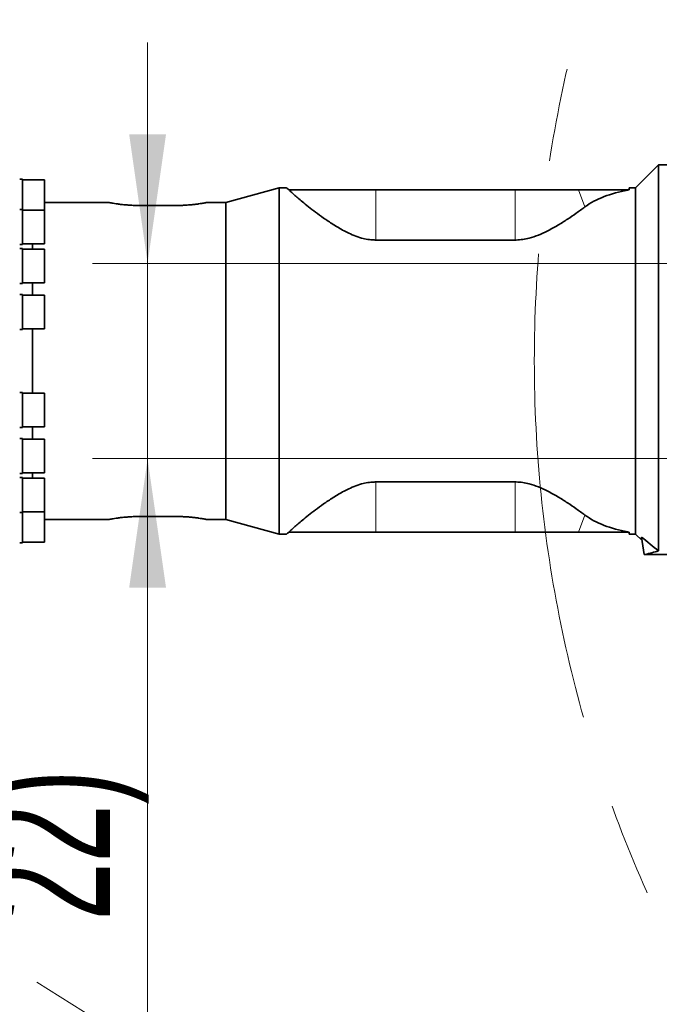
# Model space of a CAD drawing. Header units: millimetres. Extents: x 0 to 11920, y 0 to 8400.
# Tile 76 of 120: x 4782 to 5130, y 7007 to 7541. Entities that reach past the tile are written whole.
import ezdxf

# ---------------------------------------------------------------- set-up
doc = ezdxf.new("R2010")
doc.units = ezdxf.units.MM
doc.header["$LTSCALE"] = 20
doc.linetypes.add('CENTERX2', pattern=[20.32, 12.7, -2.54, 2.54, -2.54])
doc.styles.add('SLDTEXTSTYLE0', font='TXT', dxfattribs={"width": 0.605})
doc.dimstyles.new('SLDDIMSTYLE2', dxfattribs={"dimtxt": 70, "dimasz": 70, "dimexe": 0, "dimexo": 0.0625, "dimgap": 17.5, "dimtad": 1, "dimdec": 1, "dimrnd": 1e-09, "dimzin": 12, "dimdsep": 46, "dimtxsty": 'SLDTEXTSTYLE0', "dimsah": 1, "dimcen": 0.09, "dimadec": 0, "dimazin": 3, "dimtfac": 1, "dimtmove": 0, "dimatfit": 0, "dimfxl": 1, "dimfrac": 2, "dimtolj": 1, "dimtzin": 12, "dimarcsym": 0})

# ---------------------------------------------------------------- blocks, each defined once
blk = doc.blocks.new('SW_SYMBOL_HOLE_DEPTH')
at = {"color": 0, "linetype": 'Continuous', "lineweight": 18}
for p, q in [((0, 17500), (16000, 17500)), ((8000, 17500), (8000, 1500)), ((2000, 11100), (8000, 1500)), ((14000, 11100), (8000, 1500))]:
    blk.add_line(p, q, dxfattribs=at)
blk = doc.blocks.new('_D_83')
at = {"color": 7, "linetype": 'Continuous', "lineweight": 0}
for p, q in [((4851.83, 7409.12), (4851.83, 7529.12)), ((5477.07, 7409.12), (4821.83, 7409.12)), ((4851.83, 7409.12), (4851.83, 7303.12)), ((5491.75, 7303.12), (4821.83, 7303.12)), ((4851.83, 7303.12), (4851.83, 6421.16))]:
    blk.add_line(p, q, dxfattribs=at)
at = {"color": 7, "linetype": 'Continuous', "lineweight": 18}
for points in [[(4851.83, 7409.12), (4861.83, 7479.12), (4841.83, 7479.12)], [(4851.83, 7303.12), (4841.83, 7233.12), (4861.83, 7233.12)]]:
    blk.add_solid(points, dxfattribs=at)
at = {"color": 7, "linetype": 'Continuous', "lineweight": 18, "xscale": 0.004511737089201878, "yscale": 0.004511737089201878, "zscale": 0.004511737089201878, "rotation": 89.9999999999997}
blk.add_blockref('SW_SYMBOL_HOLE_DEPTH', (4841.72, 6955.68), dxfattribs=at)
at = {"color": 7, "linetype": 'Continuous', "lineweight": 18, "char_height": 70, "attachment_point": 1, "rotation": 90, "style": 'SLDTEXTSTYLE0'}
for s, insert in [('22)', (4761.4, 7052.37)), ('(4x M12', (4761.4, 6607.82)), ('106', (4761.4, 6421.16))]:
    blk.add_mtext(s, dxfattribs=dict(at, insert=insert))

msp = doc.modelspace()

# ---------------------------------------------------------------- linework, layer by layer
at = {"color": 7, "linetype": 'Continuous', "lineweight": 35}
for p, q in [((5129.362642, 7462.615361), (5116.862642, 7450.115361)), ((5136.862642, 7462.615361), (5129.362642, 7462.615361)), ((5129.362642, 7253.046391), (5129.362642, 7462.615361)), ((4783.862642, 7454.815977), (4782.362642, 7454.815977)), ((4783.862642, 7454.815977), (4783.862642, 7438.447359)), ((4795.862642, 7454.450977), (4783.862642, 7454.450977)), ((4795.862642, 7438.082359), (4795.862642, 7454.450977)), ((4923.20971, 7450.115361), (4894.362642, 7442.115361)), ((4927.211643, 7450.115361), (4923.20971, 7450.115361)), ((4923.20971, 7450.115361), (4923.20971, 7262.115361)), ((4928.638129, 7449.123389), (4928.649759, 7449.115361)), ((4928.649759, 7449.115361), (4975.766724, 7449.115361)), ((4975.766724, 7449.115361), (5051.362642, 7449.115361)), ((5051.362642, 7449.115361), (5085.913168, 7449.115361)), ((5085.913168, 7449.115361), (5112.523694, 7449.115361)), ((5112.523694, 7449.115361), (5113.362642, 7449.115361)), ((5112.631585, 7448.821857), (5113.446553, 7448.963981)), ((5113.362642, 7449.115361), (5113.415049, 7450.115361)), ((5113.446553, 7448.963981), (5113.362642, 7449.115361)), ((5116.862642, 7450.115361), (5113.415049, 7450.115361)), ((5116.862642, 7450.115361), (5116.862642, 7262.115361)), ((4831.049482, 7442.115361), (4795.862642, 7442.115361)), ((4894.362642, 7442.115361), (4883.675801, 7442.115361)), ((4894.362642, 7442.115361), (4894.362642, 7270.115361)), ((4783.862642, 7438.447359), (4782.362642, 7438.447359)), ((4783.862642, 7438.447359), (4783.862642, 7419.447359)), ((4795.862642, 7438.082359), (4783.862642, 7438.082359)), ((4795.862642, 7419.812359), (4795.862642, 7438.082359)), ((4847.362642, 7440.559358), (4867.362642, 7440.559358)), ((4975.766724, 7421.802739), (5051.362642, 7421.802739)), ((4782.362642, 7419.447359), (4783.862642, 7419.447359)), ((4783.862642, 7417.115361), (4782.362642, 7417.115361)), ((4783.862642, 7419.812359), (4795.862642, 7419.812359)), ((4783.862642, 7417.115361), (4783.862642, 7398.115361)), ((4795.862642, 7416.750361), (4783.862642, 7416.750361)), ((4789.35344, 7419.812359), (4789.35344, 7416.750361)), ((4795.862642, 7398.480361), (4795.862642, 7416.750361)), ((4782.362642, 7398.115361), (4783.862642, 7398.115361)), ((4783.862642, 7398.480361), (4795.862642, 7398.480361)), ((4789.35344, 7398.480361), (4789.35344, 7391.908722)), ((4783.862642, 7392.273722), (4782.362642, 7392.273722)), ((4783.862642, 7392.273722), (4783.862642, 7373.273722)), ((4795.862642, 7391.908722), (4783.862642, 7391.908722)), ((4795.862642, 7373.638722), (4795.862642, 7391.908722)), ((4782.362642, 7373.273722), (4783.862642, 7373.273722)), ((4783.862642, 7373.638722), (4795.862642, 7373.638722)), ((4789.35344, 7373.638722), (4789.35344, 7338.591999)), ((4783.862642, 7338.956999), (4782.362642, 7338.956999)), ((4783.862642, 7338.956999), (4783.862642, 7319.956999)), ((4795.862642, 7338.591999), (4783.862642, 7338.591999)), ((4795.862642, 7320.321999), (4795.862642, 7338.591999)), ((4782.362642, 7319.956999), (4783.862642, 7319.956999)), ((4783.862642, 7320.321999), (4795.862642, 7320.321999)), ((4789.35344, 7320.321999), (4789.35344, 7313.750361)), ((4783.862642, 7314.115361), (4782.362642, 7314.115361)), ((4783.862642, 7314.115361), (4783.862642, 7295.115361)), ((4795.862642, 7313.750361), (4783.862642, 7313.750361)), ((4795.862642, 7295.480361), (4795.862642, 7313.750361)), ((4782.362642, 7295.115361), (4783.862642, 7295.115361)), ((4783.862642, 7292.783362), (4782.362642, 7292.783362)), ((4783.862642, 7295.480361), (4795.862642, 7295.480361)), ((4783.862642, 7292.783362), (4783.862642, 7273.783362)), ((4795.862642, 7292.418362), (4783.862642, 7292.418362)), ((4789.35344, 7295.480361), (4789.35344, 7292.418362)), ((4795.862642, 7274.148362), (4795.862642, 7292.418362)), ((4975.766724, 7290.427982), (5051.362642, 7290.427982)), ((4782.362642, 7273.783362), (4783.862642, 7273.783362)), ((4783.862642, 7274.148362), (4795.862642, 7274.148362)), ((4783.862642, 7273.783362), (4783.862642, 7257.414744)), ((4795.862642, 7257.779744), (4795.862642, 7274.148362)), ((4847.362642, 7271.671363), (4867.362642, 7271.671363)), ((4795.862642, 7270.115361), (4831.049482, 7270.115361)), ((4883.675801, 7270.115361), (4894.362642, 7270.115361)), ((4894.362642, 7270.115361), (4923.20971, 7262.115361)), ((4923.20971, 7262.115361), (4927.211643, 7262.115361)), ((4928.638129, 7263.107332), (4928.649759, 7263.115361)), ((4928.649759, 7263.115361), (4975.766724, 7263.115361)), ((4975.766724, 7263.115361), (5051.362642, 7263.115361)), ((5051.362642, 7263.115361), (5085.913168, 7263.115361)), ((5085.913168, 7263.115361), (5112.523694, 7263.115361)), ((5112.523694, 7263.115361), (5113.362642, 7263.115361)), ((5112.631585, 7263.408865), (5113.446553, 7263.26674)), ((5113.446553, 7263.26674), (5113.362642, 7263.115361)), ((5113.362642, 7263.115361), (5113.415049, 7262.115361)), ((5113.415049, 7262.115361), (5116.862642, 7262.115361)), ((5116.862642, 7262.115361), (5120.39094, 7258.587062)), ((5120.127121, 7260.464232), (5121.441019, 7251.115361)), ((4782.362642, 7257.414744), (4783.862642, 7257.414744)), ((4783.862642, 7257.779744), (4795.862642, 7257.779744)), ((5122.002915, 7251.115361), (5121.441019, 7251.115361)), ((5136.862642, 7251.115361), (5122.002915, 7251.115361))]:
    msp.add_line(p, q, dxfattribs=at)
at = {"color": 8, "linetype": 'Continuous', "lineweight": 18}
for p, q in [((4975.766724, 7421.802739), (4975.766724, 7449.115361)), ((5051.362642, 7421.802739), (5051.362642, 7449.115361)), ((5089.349025, 7439.76849), (5085.913168, 7449.115361)), ((5112.631585, 7448.821857), (5112.523694, 7449.115361)), ((4975.766724, 7290.427982), (4975.766724, 7263.115361)), ((5051.362642, 7290.427982), (5051.362642, 7263.115361)), ((5089.349025, 7272.462231), (5085.913168, 7263.115361)), ((5112.631585, 7263.408865), (5112.523694, 7263.115361))]:
    msp.add_line(p, q, dxfattribs=at)
at = {"color": 7, "linetype": 'CENTERX2', "lineweight": 18}
msp.add_circle((5770.862642, 7356.115361), 709.017293, dxfattribs=at)
at = {"color": 7, "linetype": 'Continuous', "lineweight": 35}
for centre, major_axis, ratio, start_param, end_param in [((5207.661379, 7356.115361), (127.627894, -73.40555), 0.4600599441, 2.633004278, 2.940529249), ((5207.661379, 7356.115361), (127.627894, 73.40555), 0.4600599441, 3.3426560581, 3.6501810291), ((5301.760708, 7304.490433), (241.385504, -79.171184), 0.4965865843, 4.036786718, 4.0915437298), ((5087.300066, 7356.115361), (-54.245409, 97.796818), 0.7773325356, 2.902544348, 2.9890324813)]:
    msp.add_ellipse(centre, major_axis=major_axis, ratio=ratio, start_param=start_param, end_param=end_param, dxfattribs=at)
for points, knots in [([(4927.211643, 7450.114377), (4927.243853, 7450.091891), (4927.307554, 7450.047421), (4927.791086, 7449.709914), (4928.355129, 7449.319349), (4928.638129, 7449.123389)], [0, 0, 0, 0, 0.3375802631, 0.667640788, 1, 1, 1, 1]), ([(4928.649759, 7449.115361), (4929.062886, 7448.661767), (4929.797629, 7447.855055), (4931.721987, 7446.0842), (4933.908044, 7444.178939), (4936.672643, 7441.879275), (4940.035486, 7439.186386), (4944.03387, 7436.139562), (4948.648029, 7432.841238), (4953.900855, 7429.355363), (4959.11291, 7426.407862), (4963.880207, 7424.233474), (4967.681858, 7422.914122), (4971.388119, 7422.094864), (4974.013309, 7421.820412), (4975.475766, 7421.805672), (4975.766724, 7421.802739)], [0, 0, 0, 0, 0.0987802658, 0.1756800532, 0.2527882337, 0.3297402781, 0.4185159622, 0.5075072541, 0.5963106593, 0.6942369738, 0.7920353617, 0.8478940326, 0.903654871, 0.9465379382, 0.9893636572, 1, 1, 1, 1]), ([(4831.049482, 7442.105265), (4831.047601, 7442.105603), (4831.042956, 7442.106437), (4831.551481, 7442.011368), (4832.481228, 7441.84533), (4833.844544, 7441.619427), (4835.568999, 7441.363909), (4837.649089, 7441.101225), (4840.001369, 7440.864258), (4842.592967, 7440.679686), (4845.07373, 7440.57547), (4846.687603, 7440.56411), (4847.362642, 7440.559358)], [0, 0, 0, 0, 0.0702440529, 0.1734101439, 0.2795320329, 0.3834427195, 0.4902574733, 0.5961227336, 0.7050161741, 0.811509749, 0.9211596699, 1, 1, 1, 1]), ([(4867.362642, 7440.559358), (4868.263313, 7440.567688), (4870.090985, 7440.584591), (4872.742466, 7440.716793), (4875.264085, 7440.913054), (4877.548909, 7441.156565), (4879.57503, 7441.422616), (4881.245415, 7441.677577), (4882.545776, 7441.89805), (4883.365858, 7442.046872), (4883.745802, 7442.118421), (4883.69042, 7442.108013), (4883.675801, 7442.105265)], [0, 0, 0, 0, 0.1051256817, 0.2133246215, 0.3184459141, 0.4265598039, 0.532691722, 0.6418804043, 0.7482628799, 0.8578287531, 0.9624726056, 1, 1, 1, 1]), ([(5051.362642, 7421.802739), (5051.555706, 7421.803972), (5052.954003, 7421.8129), (5055.555131, 7422.044831), (5059.702437, 7422.891796), (5064.213937, 7424.433207), (5069.42513, 7426.855308), (5074.696132, 7429.788349), (5079.898876, 7433.102367), (5084.854808, 7436.516491), (5087.797104, 7438.645525), (5089.349025, 7439.76849)], [0, 0, 0, 0, 0.0114906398, 0.0832225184, 0.1550394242, 0.2675196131, 0.380300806, 0.5305848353, 0.6814138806, 0.8319609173, 1, 1, 1, 1]), ([(4928.649759, 7263.115361), (4929.062886, 7263.568954), (4929.797629, 7264.375666), (4931.721987, 7266.146521), (4933.908044, 7268.051783), (4936.672643, 7270.351446), (4940.035486, 7273.044335), (4944.03387, 7276.091159), (4948.648029, 7279.389483), (4953.900855, 7282.875358), (4959.11291, 7285.822859), (4963.880207, 7287.997247), (4967.681858, 7289.316599), (4971.388119, 7290.135857), (4974.013309, 7290.410309), (4975.475766, 7290.425049), (4975.766724, 7290.427982)], [0, 0, 0, 0, 0.0987802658, 0.1756800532, 0.2527882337, 0.3297402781, 0.4185159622, 0.5075072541, 0.5963106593, 0.6942369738, 0.7920353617, 0.8478940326, 0.903654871, 0.9465379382, 0.9893636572, 1, 1, 1, 1]), ([(5051.362642, 7290.427982), (5051.555706, 7290.426749), (5052.954003, 7290.417821), (5055.555131, 7290.18589), (5059.702437, 7289.338925), (5064.213937, 7287.797514), (5069.42513, 7285.375414), (5074.696132, 7282.442372), (5079.898876, 7279.128354), (5084.854808, 7275.71423), (5087.797104, 7273.585196), (5089.349025, 7272.462231)], [0, 0, 0, 0, 0.0114906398, 0.0832225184, 0.1550394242, 0.2675196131, 0.380300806, 0.5305848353, 0.6814138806, 0.8319609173, 1, 1, 1, 1]), ([(4831.049482, 7270.125456), (4831.047601, 7270.125118), (4831.042956, 7270.124284), (4831.551481, 7270.219353), (4832.481228, 7270.385391), (4833.844544, 7270.611294), (4835.568999, 7270.866813), (4837.649089, 7271.129497), (4840.001369, 7271.366464), (4842.592967, 7271.551035), (4845.07373, 7271.655252), (4846.687603, 7271.666611), (4847.362642, 7271.671363)], [0, 0, 0, 0, 0.0702440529, 0.1734101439, 0.2795320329, 0.3834427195, 0.4902574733, 0.5961227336, 0.7050161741, 0.811509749, 0.9211596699, 1, 1, 1, 1]), ([(4867.362642, 7271.671363), (4868.263313, 7271.663033), (4870.090985, 7271.646131), (4872.742466, 7271.513929), (4875.264085, 7271.317667), (4877.548909, 7271.074156), (4879.57503, 7270.808105), (4881.245415, 7270.553144), (4882.545776, 7270.332672), (4883.365858, 7270.183849), (4883.745802, 7270.1123), (4883.69042, 7270.122709), (4883.675801, 7270.125456)], [0, 0, 0, 0, 0.1051256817, 0.2133246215, 0.3184459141, 0.4265598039, 0.532691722, 0.6418804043, 0.7482628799, 0.8578287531, 0.9624726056, 1, 1, 1, 1]), ([(4927.211643, 7262.116345), (4927.243853, 7262.13883), (4927.307554, 7262.183301), (4927.791086, 7262.520807), (4928.355129, 7262.911372), (4928.638129, 7263.107332)], [0, 0, 0, 0, 0.3375802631, 0.667640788, 1, 1, 1, 1])]:
    msp.add_open_spline(points, degree=3, knots=knots, dxfattribs=at)

# ---------------------------------------------------------------- dimensions: what is measured, and where the dimension line sits
at = {"color": 7, "linetype": 'Continuous', "lineweight": 18}
dim = msp.add_linear_dim(base=(4851.833527, 7303.115361), p1=(5481.07332, 7409.115361), p2=(5495.753346, 7303.115361), angle=90, text='<> (4x M12{\\fGDT;x}22)', dimstyle='SLDDIMSTYLE2', dxfattribs=at)
dim.commit()
dim.dimension.update_dxf_attribs({"geometry": '_D_83', "text_midpoint": (4851.833527, 6806.228096), "dimtype": 160})

doc.saveas('drawing.dxf')
